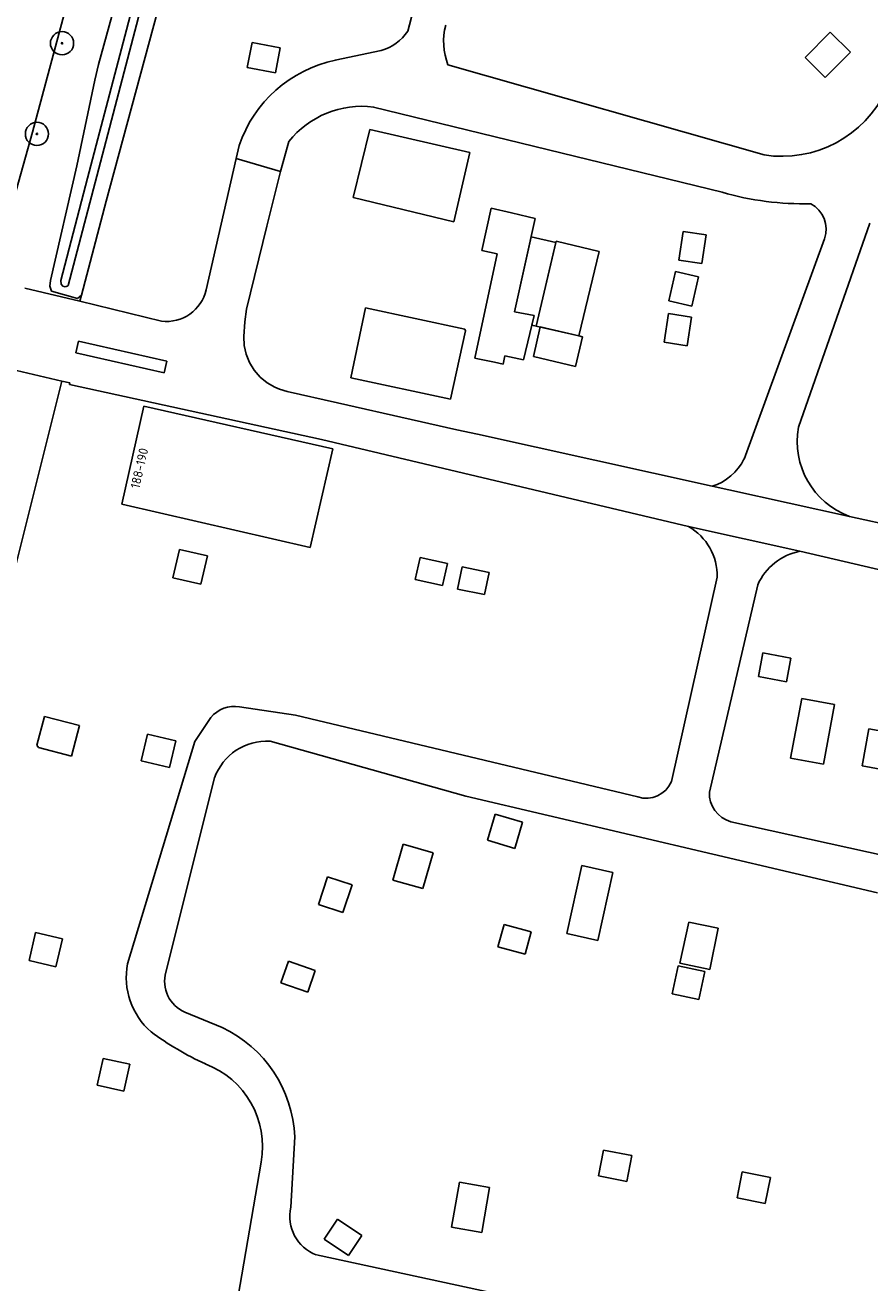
# Model space of a CAD drawing. Header units: metres. Extents: x 102000 to 105000, y 414600 to 420766.
# Tile 23 of 256: x 102610 to 102701, y 415566 to 415701. Entities that reach past the tile are written whole.
import ezdxf

# ---------------------------------------------------------------- set-up
doc = ezdxf.new("R2010")
doc.units = ezdxf.units.M
doc.layers.get('0').update_dxf_attribs({"color": 8})
doc.styles.add('MtXpl_NLCS-ISO', font='NLCS-ISO.ttf')

msp = doc.modelspace()

# ---------------------------------------------------------------- hatches: boundary and pattern name
at = {"ltscale": 0.1}
h = msp.add_hatch(color=256, dxfattribs=at)
edge = h.paths.add_edge_path()
edge.add_arc((102614.28, 415698.99), 0.075, 0, 360)
h = msp.add_hatch(color=256, dxfattribs=at)
edge = h.paths.add_edge_path()
edge.add_arc((102611.58, 415689.23), 0.075, 0, 360)

# ---------------------------------------------------------------- linework, layer by layer
for p, q in [((102651.49, 415700.3), (102667.24, 415759.51)), ((102618.21, 415696.69), (102633.94, 415754.14)), ((102617.01, 415684.45), (102627.25, 415723.29)), ((102627.18, 415719.58), (102614.95, 415672.92)), ((102619.04, 415682), (102629.14, 415719.39)), ((102629.14, 415719.39), (102619.04, 415682)), ((102618.87, 415718.42), (102611.1, 415689.41)), ((102696.96, 415700.19), (102694.25, 415697.45)), ((102699.13, 415698.04), (102696.96, 415700.19)), ((102634.75, 415699.07), (102634.22, 415696.39)), ((102637.77, 415698.48), (102634.75, 415699.07)), ((102637.24, 415695.8), (102637.77, 415698.48)), ((102643.69, 415697.16), (102648.62, 415698.21)), ((102694.25, 415697.45), (102696.41, 415695.3)), ((102696.41, 415695.3), (102699.13, 415698.04)), ((102617.8, 415695.03), (102618.21, 415696.69)), ((102634.22, 415696.39), (102637.24, 415695.8)), ((102655.82, 415696.67), (102689.84, 415686.97)), ((102615.87, 415685.81), (102617.8, 415695.03)), ((102685.33, 415682.95), (102647.82, 415692.12)), ((102611.1, 415689.41), (102607.55, 415676.85)), ((102647.4, 415689.71), (102645.62, 415682.37)), ((102658.18, 415687.22), (102647.4, 415689.71)), ((102633.03, 415686.58), (102633.35, 415687.98)), ((102638.69, 415688.4), (102637.81, 415685.2)), ((102633.03, 415686.58), (102629.78, 415672.46)), ((102637.81, 415685.2), (102633.03, 415686.58)), ((102656.44, 415679.78), (102658.18, 415687.22)), ((102613.05, 415673.46), (102615.87, 415685.81)), ((102637.81, 415685.2), (102636.31, 415679.3)), ((102614.16, 415673.47), (102617.01, 415684.45)), ((102645.62, 415682.37), (102656.44, 415679.78)), ((102616.37, 415671.88), (102619.04, 415682)), ((102619.04, 415682), (102616.37, 415671.88)), ((102660.48, 415681.23), (102659.45, 415676.69)), ((102662.64, 415680.72), (102660.48, 415681.23)), ((102664.44, 415680.31), (102662.64, 415680.72)), ((102662.99, 415670.08), (102665.22, 415680.13)), ((102665.22, 415680.13), (102664.44, 415680.31)), ((102701.22, 415679.61), (102693.53, 415657.65)), ((102636.31, 415679.3), (102634.12, 415670.35)), ((102664.78, 415678.14), (102662.99, 415670.08)), ((102667.43, 415677.55), (102664.78, 415678.14)), ((102681.14, 415678.73), (102680.67, 415675.64)), ((102683.62, 415678.35), (102681.14, 415678.73)), ((102683.15, 415675.27), (102683.62, 415678.35)), ((102667.47, 415677.7), (102665.31, 415668.55)), ((102665.31, 415668.55), (102667.43, 415677.55)), ((102672.09, 415676.58), (102667.47, 415677.7)), ((102687.68, 415654.23), (102696.33, 415677.95)), ((102661.1, 415676.34), (102658.7, 415665.1)), ((102659.45, 415676.69), (102661.1, 415676.34)), ((102669.9, 415667.48), (102672.09, 415676.58)), ((102680.67, 415675.64), (102683.15, 415675.27)), ((102680.29, 415674.42), (102679.58, 415671.27)), ((102682.78, 415673.86), (102680.29, 415674.42)), ((102612.98, 415672.83), (102613.05, 415673.46)), ((102613.14, 415672.3), (102612.98, 415672.83)), ((102614.18, 415673.05), (102614.16, 415673.47)), ((102614.35, 415672.84), (102614.18, 415673.05)), ((102614.62, 415672.77), (102614.35, 415672.84)), ((102614.83, 415672.83), (102614.62, 415672.77)), ((102614.95, 415672.92), (102614.83, 415672.83)), ((102682.06, 415670.7), (102682.78, 415673.86)), ((102616.2, 415671.24), (102610.29, 415672.63)), ((102615.96, 415671.53), (102613.14, 415672.3)), ((102616.37, 415671.88), (102615.96, 415671.53)), ((102616.37, 415671.88), (102616.2, 415671.24)), ((102616.2, 415671.24), (102616.37, 415671.88)), ((102624.98, 415669.07), (102616.2, 415671.24)), ((102634.12, 415670.35), (102633.95, 415669.02)), ((102646.95, 415670.5), (102645.35, 415662.97)), ((102657.62, 415668.22), (102646.95, 415670.5)), ((102662.99, 415670.08), (102665.08, 415669.67)), ((102665.08, 415669.67), (102662.99, 415670.08)), ((102679.58, 415671.27), (102682.06, 415670.7)), ((102633.95, 415669.02), (102633.83, 415667.41)), ((102663.93, 415664.93), (102665.08, 415669.67)), ((102665.08, 415669.67), (102664.83, 415668.66)), ((102664.83, 415668.66), (102665.31, 415668.55)), ((102679.54, 415669.89), (102679.07, 415666.8)), ((102682.02, 415669.51), (102679.54, 415669.89)), ((102681.55, 415666.42), (102682.02, 415669.51)), ((102633.83, 415667.41), (102633.88, 415666.45)), ((102656.09, 415660.69), (102657.71, 415668.04)), ((102657.71, 415668.04), (102657.62, 415668.22)), ((102665.75, 415668.45), (102665.01, 415665.26)), ((102665.31, 415668.55), (102669.9, 415667.48)), ((102669.9, 415667.48), (102665.75, 415668.45)), ((102669.54, 415664.2), (102670.28, 415667.39)), ((102670.28, 415667.39), (102669.9, 415667.48)), ((102616.05, 415666.91), (102615.77, 415665.68)), ((102625.56, 415664.76), (102616.05, 415666.91)), ((102633.88, 415666.45), (102634.09, 415665.51)), ((102679.07, 415666.8), (102681.55, 415666.42)), ((102615.77, 415665.68), (102625.28, 415663.53)), ((102625.28, 415663.53), (102625.56, 415664.76)), ((102634.09, 415665.51), (102634.46, 415664.61)), ((102634.46, 415664.61), (102634.96, 415663.79)), ((102658.7, 415665.1), (102659.04, 415665.03)), ((102659.04, 415665.03), (102660.83, 415664.65)), ((102660.83, 415664.65), (102661.75, 415664.45)), ((102661.75, 415664.45), (102661.95, 415665.36)), ((102661.95, 415665.36), (102663.93, 415664.93)), ((102665.01, 415665.26), (102669.54, 415664.2)), ((102608.17, 415664.05), (102614.26, 415662.63)), ((102634.96, 415663.79), (102635.6, 415663.06)), ((102614.26, 415662.63), (102601.42, 415611.41)), ((102615.13, 415662.43), (102614.26, 415662.63)), ((102615.09, 415662.27), (102615.13, 415662.43)), ((102642.2, 415656.34), (102615.09, 415662.27)), ((102635.6, 415663.06), (102636.34, 415662.44)), ((102636.34, 415662.44), (102637.18, 415661.96)), ((102637.18, 415661.96), (102637.68, 415661.75)), ((102645.35, 415662.97), (102656.09, 415660.69)), ((102637.68, 415661.75), (102638.51, 415661.5)), ((102638.51, 415661.5), (102643.91, 415660.29)), ((102623.1, 415659.94), (102620.7, 415649.39)), ((102643.43, 415655.33), (102623.1, 415659.94)), ((102643.91, 415660.29), (102651.87, 415658.49)), ((102651.87, 415658.49), (102656.77, 415657.38)), ((102656.77, 415657.38), (102658.99, 415656.92)), ((102658.99, 415656.92), (102684.24, 415651.31)), ((102641, 415644.7), (102643.43, 415655.33)), ((102681.71, 415646.96), (102642.2, 415656.34)), ((102686.05, 415650.91), (102684.24, 415651.31)), ((102699.04, 415648.05), (102686.05, 415650.91)), ((102620.7, 415649.39), (102641, 415644.7)), ((102681.71, 415646.96), (102693.68, 415644.31)), ((102713.73, 415644.82), (102699.04, 415648.05)), ((102626.91, 415644.5), (102626.2, 415641.46)), ((102629.92, 415643.8), (102626.91, 415644.5)), ((102693.68, 415644.31), (102734.89, 415634.77)), ((102629.21, 415640.76), (102629.92, 415643.8)), ((102652.82, 415643.64), (102652.3, 415641.26)), ((102655.75, 415643), (102652.82, 415643.64)), ((102655.23, 415640.62), (102655.75, 415643)), ((102657.33, 415642.65), (102656.84, 415640.24)), ((102660.25, 415642.04), (102657.33, 415642.65)), ((102659.75, 415639.64), (102660.25, 415642.04)), ((102679.86, 415619.52), (102684.79, 415641.52)), ((102626.2, 415641.46), (102629.21, 415640.76)), ((102652.3, 415641.26), (102655.23, 415640.62)), ((102656.84, 415640.24), (102659.75, 415639.64)), ((102689.16, 415640.71), (102683.97, 415618.39)), ((102689.71, 415633.37), (102689.23, 415630.83)), ((102692.73, 415632.79), (102689.71, 415633.37)), ((102692.24, 415630.25), (102692.73, 415632.79)), ((102689.23, 415630.83), (102692.24, 415630.25)), ((102693.89, 415628.47), (102692.7, 415622.03)), ((102697.43, 415627.82), (102693.89, 415628.47)), ((102633.38, 415627.56), (102639.39, 415626.68)), ((102639.39, 415626.68), (102676.25, 415617.86)), ((102696.23, 415621.38), (102697.43, 415627.82)), ((102612.38, 415626.54), (102611.57, 415623.42)), ((102616.16, 415625.55), (102612.38, 415626.54)), ((102615.3, 415622.26), (102616.16, 415625.55)), ((102628.59, 415623.84), (102630.28, 415626.41)), ((102623.49, 415624.63), (102622.8, 415621.75)), ((102626.53, 415623.89), (102623.49, 415624.63)), ((102701.12, 415625.2), (102700.39, 415621.22)), ((102704.45, 415624.58), (102701.12, 415625.2)), ((102611.57, 415623.42), (102611.75, 415623.18)), ((102611.75, 415623.18), (102615.3, 415622.26)), ((102621.33, 415599.9), (102628.59, 415623.84)), ((102625.83, 415621.02), (102626.53, 415623.89)), ((102657.74, 415617.95), (102636.67, 415623.87)), ((102622.8, 415621.75), (102625.83, 415621.02)), ((102692.7, 415622.03), (102696.23, 415621.38)), ((102700.39, 415621.22), (102703.71, 415620.6)), ((102630.69, 415619.92), (102625.46, 415599.01)), ((102702.05, 415607.54), (102657.74, 415617.95)), ((102660.88, 415616.01), (102660.06, 415613.2)), ((102663.84, 415615.14), (102660.88, 415616.01)), ((102663.01, 415612.33), (102663.84, 415615.14)), ((102686.25, 415615.2), (102703.18, 415611.45)), ((102660.06, 415613.2), (102663.01, 415612.33)), ((102650.99, 415612.77), (102649.88, 415608.92)), ((102654.21, 415611.85), (102650.99, 415612.77)), ((102653.1, 415608), (102654.21, 415611.85)), ((102670.21, 415610.47), (102668.6, 415603.17)), ((102673.57, 415609.72), (102670.21, 415610.47)), ((102642.86, 415609.27), (102641.88, 415606.29)), ((102645.49, 415608.4), (102642.86, 415609.27)), ((102671.96, 415602.42), (102673.57, 415609.72)), ((102644.51, 415605.43), (102645.49, 415608.4)), ((102649.88, 415608.92), (102653.1, 415608)), ((102641.88, 415606.29), (102644.51, 415605.43)), ((102661.86, 415604.14), (102661.2, 415601.73)), ((102664.77, 415603.35), (102661.86, 415604.14)), ((102681.73, 415604.4), (102680.79, 415599.96)), ((102684.91, 415603.73), (102681.73, 415604.4)), ((102683.99, 415599.29), (102684.91, 415603.73)), ((102611.44, 415603.28), (102610.73, 415600.27)), ((102614.33, 415602.59), (102611.44, 415603.28)), ((102613.62, 415599.59), (102614.33, 415602.59)), ((102664.11, 415600.93), (102664.77, 415603.35)), ((102668.6, 415603.17), (102671.96, 415602.42)), ((102661.2, 415601.73), (102664.11, 415600.93)), ((102610.73, 415600.27), (102613.62, 415599.59)), ((102638.64, 415600.19), (102637.84, 415597.85)), ((102641.54, 415599.2), (102638.64, 415600.19)), ((102680.6, 415599.68), (102679.96, 415596.66)), ((102683.45, 415599.08), (102680.6, 415599.68)), ((102680.79, 415599.96), (102683.99, 415599.29)), ((102640.74, 415596.85), (102641.54, 415599.2)), ((102682.82, 415596.06), (102683.45, 415599.08)), ((102637.84, 415597.85), (102640.74, 415596.85)), ((102679.96, 415596.66), (102682.82, 415596.06)), ((102627.51, 415594.7), (102631.51, 415593.04)), ((102618.7, 415589.71), (102618.07, 415586.83)), ((102621.56, 415589.09), (102618.7, 415589.71)), ((102620.94, 415586.21), (102621.56, 415589.09)), ((102618.07, 415586.83), (102620.94, 415586.21)), ((102639.33, 415581.28), (102638.89, 415573.71)), ((102672.57, 415579.86), (102672.02, 415577.07)), ((102675.61, 415579.26), (102672.57, 415579.86)), ((102675.06, 415576.47), (102675.61, 415579.26)), ((102633.01, 415562.89), (102635.71, 415578.57)), ((102672.02, 415577.07), (102675.06, 415576.47)), ((102687.48, 415577.51), (102686.93, 415574.73)), ((102690.52, 415576.91), (102687.48, 415577.51)), ((102689.97, 415574.12), (102690.52, 415576.91)), ((102657.05, 415576.4), (102656.19, 415571.57)), ((102660.3, 415575.82), (102657.05, 415576.4)), ((102659.45, 415570.99), (102660.3, 415575.82)), ((102686.93, 415574.73), (102689.97, 415574.12)), ((102643.93, 415572.41), (102642.5, 415570.28)), ((102646.55, 415570.65), (102643.93, 415572.41)), ((102656.19, 415571.57), (102659.45, 415570.99)), ((102642.5, 415570.28), (102645.12, 415568.52)), ((102645.12, 415568.52), (102646.55, 415570.65)), ((102641.65, 415568.58), (102663.4, 415563.87))]:
    msp.add_line(p, q)
for centre, radius in [((102614.28, 415698.99), 1.25), ((102614.28, 415698.99), 0.0225), ((102611.58, 415689.23), 1.25), ((102611.58, 415689.23), 0.0225)]:
    msp.add_circle(centre, radius)
for centre in [(102614.28, 415698.99), (102611.58, 415689.23)]:
    msp.add_circle(centre, 0.075, dxfattribs=at)
for centre, radius, start, end in [((102647.34, 415702.99), 4.95, 284.9981, 327.059), ((102662.4, 415699.19), 7.05, 165.6547, 200.968), ((102646.5, 415683.57), 13.87, 101.6687, 161.458), ((102691.75, 415699.23), 12.41, 261.1612, 334.9073), ((102646.55, 415682.16), 10.04, 82.7168, 141.5505), ((102693.99, 415712.34), 30.63, 253.5858, 271.6332), ((102693.46, 415679), 3.06, 339.8433, 62.6973), ((102625.5, 415673.43), 4.39, 263.2163, 347.2198), ((102702.03, 415656.15), 8.63, 169.9676, 249.7173), ((102682.58, 415656.74), 5.68, 287.0424, 333.8213), ((102678.68, 415641.66), 6.11, 358.6744, 60.2815), ((102694.88, 415638.16), 6.26, 100.9832, 156.0209), ((102632.84, 415624.28), 3.33, 80.5425, 140.1194), ((102636.31, 415617.91), 5.96, 86.5156, 160.3231), ((102677.15, 415620.66), 2.94, 252.253, 337.2027), ((102687.1, 415618.22), 3.14, 176.929, 254.3399), ((102629, 415598.46), 7.81, 169.3412, 228.8522), ((102628.96, 415598.03), 3.64, 164.4184, 246.4691), ((102625.71, 415580.71), 13.63, 2.404, 64.8119), ((102642.49, 415617.44), 31.06, 233.1645, 245.691), ((102626.37, 415580.24), 9.49, 349.8482, 69.4755), ((102643.21, 415572.72), 4.43, 167.1863, 249.3005)]:
    msp.add_arc(centre, radius, start, end)

# ---------------------------------------------------------------- texts
at = {"style": 'MtXpl_NLCS-ISO'}
msp.add_text('188-190', height=1, rotation=77.1201, dxfattribs=at).set_placement((102622.6, 415650.99))

doc.saveas('drawing.dxf')
